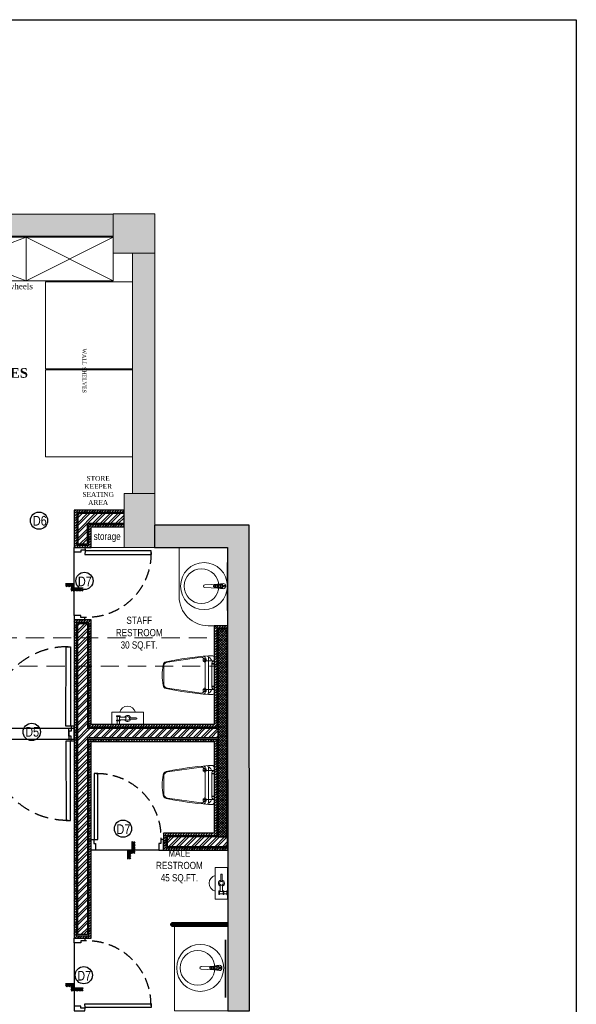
# Model space of a CAD drawing. Extents: x 3940905 to 4145695, y 925352 to 1109797.
# Tile 213 of 256: x 3957722 to 3963492, y 1093717 to 1103916. Entities that reach past the tile are written whole.
import ezdxf

# ---------------------------------------------------------------- set-up
doc = ezdxf.new("R2010")
doc.units = 0
doc.header["$LTSCALE"] = 750
doc.header["$MEASUREMENT"] = 0
doc.linetypes.add('DASHED', pattern=[0.75, 0.5, -0.25])
doc.linetypes.add('DASHED2', pattern=[0.375, 0.25, -0.125])
doc.layers.get('0').update_dxf_attribs({"linetype": 'CONTINUOUS', "lineweight": 0})
for name, color, linetype in [('AR-FURNITURE', 34, 'CONTINUOUS'), ('DOOR', 44, 'CONTINUOUS'), ('GLASS', 5, 'CONTINUOUS'), ('S-Hatch_8', 7, 'CONTINUOUS'), ('TEXT', 7, 'CONTINUOUS')]:
    doc.layers.add(name, color=color, linetype=linetype)
for name, color, linetype, lineweight in [('BEAM', 104, 'CONTINUOUS', 0), ('CIVIL WALLS', 7, 'CONTINUOUS', 30), ('CKD Equipments', 252, 'CONTINUOUS', 0), ('COLUMN', 1, 'CONTINUOUS', 9), ('COUNTER', 34, 'CONTINUOUS', 0), ('FURN', 15, 'CONTINUOUS', 5), ('HATCH', 7, 'CONTINUOUS', 0), ('SANITARY', 34, 'CONTINUOUS', 0), ('wall', 7, 'CONTINUOUS', 25)]:
    doc.layers.add(name, color=color, linetype=linetype, lineweight=lineweight)
doc.styles.add('ARA-30', font='arial.ttf', dxfattribs={"width": 0.8, "height": 150})
doc.styles.add('CKD_Dimension Text', font='BOOKOS.TTF')
doc.styles.get("Standard").update_dxf_attribs({"font": 'romans.shx'})
doc.styles.add('TXT1', font='times.ttf')
pattern_1 = [(45, (-29351.53, 53880.32), (-39.77475644, 39.77475644), []), (45, (-29325.013, 53880.32), (-39.77475644, 39.77475644), [])]
pattern_2 = [(50, (-29351.53, 53880.322), (21.51780548, -1.88256405), [2.25, -24.75]), (355, (-29351.53, 53880.322), (-4.16254001, 22.56576401), [1.8, -19.8]), (100.45144446, (-29349.737, 53880.165), (17.3552654, 20.68319973), [1.91220576, -21.03426336]), (46.1842, (-29351.53, 53886.322), (32.01723992, -4.96557842), [3.375, -37.125]), (96.6356355, (-29348.862, 53885.91), (28.03985837, 29.22355802), [2.86831026, -31.5514128]), (351.184164, (-29351.53, 53886.322), (28.03985835, 29.223558), [2.7, -29.70000003]), (21, (-29348.53, 53884.822), (17.90721156, -12.07856672), [2.25, -24.75]), (326, (-29348.53, 53884.822), (7.29945996, 21.75450135), [1.8, -19.8]), (71.45144474, (-29347.037, 53883.816), (25.2066713, 9.67593458), [1.9122057, -21.03426336]), (37.5, (-29351.53, 53880.322), (0.36479566, 9.986815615), [0, -19.56, 0, -20.1, 0, -19.875]), (7.5, (-29351.53, 53880.322), (7.892086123, 11.832351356), [0, -11.46, 0, -19.11, 0, -7.575]), (327.5, (-29358.22, 53880.322), (16.014673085, -0.676646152), [0, -7.5, 0, -23.4, 0, -31.05]), (317.5, (-29361.22, 53880.322), (17.49558508, 3.00314947), [0, -9.75, 0, -15.54, 0, -22.05])]

# ---------------------------------------------------------------- blocks, each defined once
blk = doc.blocks.new('EDFDSCX')
blk.add_line((498130.4, -854141.4, 0), (498655.5, -854140.9, 0))
at = {"layer": 'DOOR', "elevation": 0}
for points in [[(498666.1, -853504), (498666.6, -854051.5), (498635.9, -854051.6), (498635.4, -853504)], [(498092.9, -854052.1), (498114.7, -854052.1), (498114.7, -854087.2), (498130.4, -854087.2), (498130.4, -854141.4), (498092.9, -854141.4)], [(498692.9, -854051.5), (498671, -854051.5), (498671.1, -854086.7), (498655.4, -854086.7), (498655.5, -854140.9), (498693, -854140.8)]]:
    blk.add_lwpolyline(points, close=True, dxfattribs=at)
at = {"layer": 'DOOR', "color": 8, "linetype": 'DASHED2', "ltscale": 0.5}
blk.add_arc((498643.6, -854033.2, 0), 529.3, 89.2264, 182.04023, dxfattribs=at)
blk = doc.blocks.new('GDXGDRG')
at = {"layer": 'BEAM', "linetype": 'DASHED2'}
for p, q in [((3974013, 1043633), (3965224, 1043631)), ((3974227, 1043340), (3965437, 1043338))]:
    blk.add_line(p, q, dxfattribs=at)
blk = doc.blocks.new('Step Symbol - Imperial')
h = blk.add_hatch()
h.set_pattern_fill('_USER', color=0, scale=0.03125, angle=45, style=0, pattern_type=0)
h.set_pattern_definition([(45, (0, 0.125), (-0.022097, 0.022097), [])])
h.paths.add_polyline_path([(0.25, 0), (0.25, -0.09375), (-0.09375, -0.09375), (-0.09375, 0.03125), (-0.25, 0.03125), (-0.25, 0.125), (0, 0.125), (0, 0)])
at = {"color": 0}
blk.add_lwpolyline([(0.25, 0), (0, 0), (0, 0.125), (-0.25, 0.125)], dxfattribs=at)
blk.add_attdef('Step', (0.0625, 0.0625), '', height=0.09375, dxfattribs=at)
blk = doc.blocks.new('COLUMN')
at = {"layer": 'COLUMN'}
h = blk.add_hatch(color=1, dxfattribs=at)
h.dxf.hatch_style = 1
h.paths.add_polyline_path([(2683499, 965771), (2684448, 965771), (2684448, 965331), (2683499, 965331)])
h.paths.add_polyline_path([(2684238, 970191), (2683499, 970191), (2683499, 969191), (2684238, 969191)])
h.paths.add_polyline_path([(2687443, 969266), (2687038, 969266), (2687038, 970031), (2687443, 970031)])
h.paths.add_polyline_path([(2687108, 972041), (2687644, 972041), (2687644, 971756), (2687108, 971756)])
h.paths.add_polyline_path([(2683499, 973491), (2684408, 973491), (2684408, 973041), (2683499, 973041)])
h.paths.add_polyline_path([(2683649, 975761), (2683978, 975761), (2683978, 975211), (2683649, 975211)])
h.paths.add_polyline_path([(2686978, 975811), (2687728, 975811), (2687728, 975476), (2686978, 975476)])
h.paths.add_polyline_path([(2689869, 975851), (2689028, 975851), (2689028, 975556), (2689869, 975556)])
h.paths.add_polyline_path([(2686978, 973346), (2687644, 973346), (2687644, 973116), (2686978, 973116)])
h.paths.add_polyline_path([(2683824, 977646), (2684029, 977646), (2684029, 977211), (2683824, 977211)])
h.paths.add_polyline_path([(2683824, 979911), (2684104, 979911), (2684104, 980241), (2683824, 980241)])
h.paths.add_polyline_path([(2687804, 979891), (2688004, 979891), (2688004, 980241), (2687804, 980241)])
h.paths.add_polyline_path([(2691584, 979836), (2692014, 979836), (2692014, 980241), (2691584, 980241)])
h.paths.add_polyline_path([(2691696, 977346), (2692014, 977346), (2692014, 976786), (2691696, 976786)])
h.paths.add_polyline_path([(2687443, 965841), (2686813, 965841), (2686813, 965401), (2687443, 965401)])
h.paths.add_polyline_path([(2687468, 963421), (2686703, 963421), (2686703, 962976), (2687468, 962976)])
h.paths.add_polyline_path([(2684168, 963191), (2683399, 963191), (2683399, 962446), (2684168, 962446)])
h.paths.add_polyline_path([(2684448, 958916), (2683399, 958916), (2683399, 959356), (2684448, 959356)])
h.paths.add_polyline_path([(2684448, 957356), (2683414, 957356), (2683414, 956916), (2684448, 956916)])
h.paths.add_polyline_path([(2687458, 957436), (2686708, 957436), (2686708, 956996), (2687458, 956996)])
h.paths.add_polyline_path([(2687453, 959516), (2686693, 959516), (2686693, 959086), (2687453, 959086)])
h.paths.add_polyline_path([(2683414, 953326), (2684313, 953326), (2684313, 953776), (2683414, 953776)])
h.paths.add_polyline_path([(2683294, 952396), (2683768, 952396), (2683768, 951976), (2683294, 951976)])
h.paths.add_polyline_path([(2682464, 977841), (2681834, 977841), (2681834, 977051), (2682464, 977051)])
at = {"color": 2}
for points in [[(2691584, 979836), (2692014, 979836), (2692014, 980241), (2691584, 980241)], [(2691696, 977346), (2692014, 977346), (2692014, 976786), (2691696, 976786)]]:
    blk.add_lwpolyline(points, close=True, dxfattribs=at)
at = {"layer": 'COLUMN', "color": 1}
for points in [[(2691584, 979836), (2692014, 979836), (2692014, 980241), (2691584, 980241)], [(2691696, 977346), (2692014, 977346), (2692014, 976786), (2691696, 976786)]]:
    blk.add_lwpolyline(points, close=True, dxfattribs=at)

msp = doc.modelspace()

# ---------------------------------------------------------------- hatches: boundary and pattern name
at = {"layer": 'CIVIL WALLS', "true_color": 0x136734}
h = msp.add_hatch(dxfattribs=at)
h.set_pattern_fill('AR-CONC', color=116, scale=3)
h.set_pattern_definition(pattern_2)
h.paths.add_polyline_path([(3958324.6, 1098485.1), (3958424.6, 1098485.1), (3958424.6, 1098698.9), (3958803.7, 1098698.9), (3958803.7, 1098798.9), (3958324.6, 1098798.9)], flags=16)
h.paths.add_polyline_path([(3958437.1, 1098686.4), (3958803.7, 1098686.4), (3958803.7, 1098811.4), (3958313.6, 1098811.4), (3958313.6, 1098472.6), (3958437.1, 1098472.6)])
h = msp.add_hatch(dxfattribs=at)
h.set_pattern_fill('AR-CONC', color=116, scale=3)
h.set_pattern_definition(pattern_2)
h.paths.add_polyline_path([(3958424.6, 1096576.1), (3959776.8, 1096576.1), (3959776.8, 1096476.1), (3958424.6, 1096476.1), (3958424.6, 1094438), (3958324.6, 1094438), (3958324.6, 1097660.1), (3958424.6, 1097660.1)], flags=16)
h.paths.add_polyline_path([(3959876.8, 1095338.3), (3959875.2, 1097613.8), (3959764.3, 1097613.6), (3959764.3, 1096588.6), (3958437.1, 1096588.6), (3958437.1, 1097672.6), (3958312.1, 1097672.6), (3958312.1, 1094425.5), (3958437.1, 1094425.5), (3958437.1, 1096463.6), (3959764.3, 1096463.6), (3959764.3, 1095463), (3959237.1, 1095463.1), (3959237.1, 1095338.1)])
h.paths.add_polyline_path([(3959776.8, 1095450.6), (3959876, 1095450.6), (3959875.2, 1097601.1), (3959776.8, 1097601.1)], flags=16)
h.paths.add_polyline_path([(3959249.6, 1095350.6), (3959876.7, 1095350.6), (3959876.7, 1095450.6), (3959249.6, 1095450.6)], flags=16)
at = {"layer": 'HATCH'}
h = msp.add_hatch(color=8, dxfattribs=at)
h.dxf.hatch_style = 1
h.paths.add_polyline_path([(3958692, 1101902.6), (3946097, 1101902.6), (3946097, 1087857.6), (3945967, 1087857.6), (3945967, 1073894.6), (3946130, 1073894.6), (3946130, 1067370.5), (3946587, 1067370.5), (3946587, 1071944.6), (3946587, 1074057.6), (3946197, 1074057.6), (3946197, 1087627.6), (3946322, 1087627.6), (3946322, 1101672.6), (3958692, 1101672.6)])
h = msp.add_hatch(color=8, dxfattribs=at)
h.dxf.hatch_style = 1
h.paths.add_polyline_path([(3959122, 1101497.6), (3958892, 1101497.6), (3958892, 1099007.6), (3959122, 1099007.6)])
at = {"layer": 'HATCH', "true_color": 0x808080}
h = msp.add_hatch(color=8, dxfattribs=at)
h.dxf.hatch_style = 1
h.paths.add_polyline_path([(3960100.3, 1098679), (3959120.3, 1098679), (3959120.3, 1098449), (3959874.6, 1098449), (3959877.9, 1093647.9), (3960102.9, 1093647.9)])
at = {"layer": 'S-Hatch_8'}
h = msp.add_hatch(dxfattribs=at)
h.set_pattern_fill('ANSI31', color=6, scale=150)
h.set_pattern_definition([(45, (-29351.53, 53880.322), (-13.25825215, 13.25825215), [])])
h.paths.add_polyline_path([(3947959.9, 1095133.7), (3947834.9, 1095133.7), (3947834.9, 1094252.4), (3947959.9, 1094252.4)], flags=16)
h.paths.add_polyline_path([(3947984.9, 1095158.7), (3947809.9, 1095158.7), (3947809.9, 1094227.4), (3947984.9, 1094227.4)])
h.paths.add_polyline_path([(3951086, 1096913.6), (3951086, 1096788.6), (3947959.9, 1096788.6), (3947959.9, 1096082.6), (3947834.9, 1096082.6), (3947834.9, 1096913.6)], flags=16)
h.paths.add_polyline_path([(3954385.8, 1096183.1), (3956037.1, 1096183.1), (3956037.1, 1096058.1), (3954385.8, 1096058.1)], flags=17)
h.paths.add_polyline_path([(3954385.8, 1096208.1), (3956062.1, 1096208.1), (3956062.1, 1096033.1), (3954385.8, 1096033.1)])
h.paths.add_polyline_path([(3955912.1, 1094852.9), (3955912.1, 1095283.1), (3956037.1, 1095283.1), (3956037.1, 1094852.9), (3957062.1, 1094852.9), (3957062.1, 1094727.8), (3954686, 1094727.7), (3954686, 1094852.8)], flags=16)
h.paths.add_polyline_path([(3955887.1, 1094877.8), (3955887.1, 1095283.1), (3956062.1, 1095283.1), (3956062.1, 1094877.8), (3957087.1, 1094877.8), (3957087.1, 1094702.8), (3954686, 1094702.8), (3954686, 1094877.8)])
h.paths.add_polyline_path([(3959876.8, 1095338.3), (3959875.2, 1097613.8), (3959764.3, 1097613.6), (3959764.3, 1096588.6), (3958437.1, 1096588.6), (3958437.1, 1097672.6), (3958312.1, 1097672.6), (3958312.1, 1094425.5), (3958437.1, 1094425.5), (3958437.1, 1096463.6), (3959764.3, 1096463.6), (3959764.3, 1095463), (3959237.1, 1095463.1), (3959237.1, 1095338.1)], flags=17)
h.paths.add_polyline_path([(3959875.2, 1097638.6), (3959739.3, 1097638.6), (3959739.3, 1096613.6), (3958462.1, 1096613.6), (3958462.1, 1097697.6), (3958287.1, 1097697.6), (3958287.1, 1094400.5), (3958462.1, 1094400.5), (3958462.1, 1096438.6), (3959739.3, 1096438.6), (3959739.3, 1095488), (3959212.1, 1095488.1), (3959212.1, 1095313.1), (3959876.8, 1095313.5)])
h.paths.add_polyline_path([(3958437.1, 1098686.4), (3958803.7, 1098686.4), (3958803.7, 1098811.4), (3958313.6, 1098811.4), (3958313.6, 1098472.6), (3958437.1, 1098472.6)], flags=16)
h.paths.add_polyline_path([(3958462.1, 1098661.4), (3958803.7, 1098661.4), (3958803.7, 1098836.4), (3958287.1, 1098836.4), (3958287.1, 1098447.6), (3958462.1, 1098447.6)])
h.paths.add_polyline_path([(3956431.6, 1098686.4), (3956431.6, 1101647.6), (3956556.6, 1101647.6), (3956556.6, 1098811.4), (3957361.3, 1098811.4), (3957361.3, 1098686.4)], flags=16)
h.paths.add_polyline_path([(3956406.6, 1098661.4), (3956406.6, 1101672.6), (3956581.6, 1101672.6), (3956581.6, 1098836.4), (3957386.3, 1098836.4), (3957386.3, 1098661.4)])
h.paths.add_polyline_path([(3950607, 1096938.6), (3950607, 1096913.6), (3950487, 1096913.6), (3950487, 1096938.6), (3947809.9, 1096938.6), (3947809.9, 1096057.6), (3947984.9, 1096057.6), (3947984.9, 1096763.6), (3951086, 1096763.1), (3951086, 1096938.6)])
at = {"layer": 'S-Hatch_8', "true_color": 0x636466}
h = msp.add_hatch(dxfattribs=at)
h.set_pattern_fill('ANSI32', color=251, scale=150)
h.set_pattern_definition(pattern_1)
h.paths.add_polyline_path([(3958324.6, 1098485.1), (3958424.6, 1098485.1), (3958424.6, 1098698.9), (3958803.7, 1098698.9), (3958803.7, 1098798.9), (3958324.6, 1098798.9)])
h = msp.add_hatch(dxfattribs=at)
h.set_pattern_fill('ANSI32', color=251, scale=150)
h.set_pattern_definition(pattern_1)
h.paths.add_polyline_path([(3958424.6, 1096576.1), (3959776.8, 1096576.1), (3959776.8, 1096476.1), (3958424.6, 1096476.1), (3958424.6, 1094438), (3958324.6, 1094438), (3958324.6, 1097660.1), (3958424.6, 1097660.1)])
at = {"layer": 'S-Hatch_8', "true_color": 0xf8991e}
h = msp.add_hatch(dxfattribs=at)
h.set_pattern_fill('ANSI37', color=30, scale=150)
h.set_pattern_definition([(45, (-29351.53, 53880.322), (-13.25825215, 13.25825215), []), (135, (-29351.53, 53880.322), (-13.25825215, -13.25825215), [])])
h.paths.add_polyline_path([(3959776.8, 1095450.6), (3959876.7, 1095450.5), (3959875.2, 1097601.1), (3959776.8, 1097601.1)])
at = {"layer": 'S-Hatch_8', "true_color": 0x636466}
h = msp.add_hatch(dxfattribs=at)
h.set_pattern_fill('ANSI32', color=251, scale=150)
h.set_pattern_definition(pattern_1)
h.paths.add_polyline_path([(3959249.6, 1095350.6), (3959876.7, 1095350.5), (3959876.7, 1095450.5), (3959249.6, 1095450.6)])

# ---------------------------------------------------------------- linework, layer by layer
at = {"layer": 'AR-FURNITURE'}
msp.add_lwpolyline([(3940905.4, 1103915.6), (3963491.8, 1103915.6), (3963491.8, 1064943.9), (3940905.4, 1064943.9)], close=True, dxfattribs=at)
at = {"layer": 'CIVIL WALLS'}
for p, q in [((3959287.2, 1094543.3), (3959877.9, 1094543.3)), ((3959296, 1094552.3), (3959877.9, 1094552.3)), ((3959296, 1094534.2), (3959877.9, 1094534.2))]:
    msp.add_line(p, q, dxfattribs=at)
at = {"layer": 'CIVIL WALLS', "color": 6}
for points in [[(3958462.1, 1098661.4), (3958803.7, 1098661.4), (3958803.7, 1098836.4), (3958287.1, 1098836.4), (3958287.1, 1098447.6), (3958462.1, 1098447.6)], [(3959875.2, 1097638.6), (3959739.3, 1097638.6), (3959739.3, 1096613.6), (3958462.1, 1096613.6), (3958462.1, 1097697.6), (3958287.1, 1097697.6), (3958287.1, 1094400.5), (3958462.1, 1094400.5), (3958462.1, 1096438.6), (3959739.3, 1096438.6), (3959739.3, 1095488), (3959212.1, 1095488.1), (3959212.1, 1095313.1), (3959876.8, 1095313.5), (3959875.2, 1097638.6)]]:
    msp.add_lwpolyline(points, close=True, dxfattribs=at)
at = {"layer": 'CIVIL WALLS', "color": 116, "true_color": 0x136734}
msp.add_lwpolyline([(3958437.1, 1098686.4), (3958803.7, 1098686.4), (3958803.7, 1098811.4), (3958313.6, 1098811.4), (3958313.6, 1098472.6), (3958437.1, 1098472.6)], close=True, dxfattribs=at)
at = {"layer": 'CIVIL WALLS'}
for points in [[(3958324.6, 1098485.1), (3958424.6, 1098485.1), (3958424.6, 1098698.9), (3958803.7, 1098698.9), (3958803.7, 1098798.9), (3958324.6, 1098798.9)], [(3958424.6, 1096576.1), (3959776.8, 1096576.1), (3959776.8, 1096476.1), (3958424.6, 1096476.1), (3958424.6, 1094438), (3958324.6, 1094438), (3958324.6, 1097660.1), (3958424.6, 1097660.1)], [(3959776.8, 1095450.6), (3959876.7, 1095450.5), (3959875.2, 1097601.1), (3959776.8, 1097601.1)], [(3959249.6, 1095350.6), (3959876.7, 1095350.5), (3959876.7, 1095450.5), (3959249.6, 1095450.6)]]:
    msp.add_lwpolyline(points, close=True, dxfattribs=at)
at = {"layer": 'CIVIL WALLS', "color": 116, "true_color": 0x136734}
msp.add_lwpolyline([(3959851, 1095338), (3959876.8, 1095338.3), (3959875.2, 1097613.8), (3959764.3, 1097613.6), (3959764.3, 1096588.6), (3958437.1, 1096588.6), (3958437.1, 1097672.6), (3958312.1, 1097672.6), (3958312.1, 1094425.5), (3958437.1, 1094425.5), (3958437.1, 1096463.6), (3959764.3, 1096463.6), (3959764.3, 1095463), (3959237.1, 1095463.1), (3959237.1, 1095338.1), (3959851, 1095338)], dxfattribs=at)
at = {"layer": 'CIVIL WALLS'}
msp.add_lwpolyline([(3959877.9, 1094564.3), (3959877.9, 1094522.2), (3959308, 1094522.2, -0.4324433), (3959296, 1094534.2, -0.9718878), (3959296, 1094552.3, -0.4324433), (3959308, 1094564.3), (3959877.9, 1094564.3)], format="xyb", dxfattribs=at)
at = {"layer": 'CKD Equipments', "linetype": 'DASHED', "ltscale": 25}
for p, q in [((3957790, 1101662), (3956598.1, 1101211.7)), ((3956598.1, 1101662), (3957790, 1101211.7)), ((3956598.1, 1101662), (3957790, 1101662)), ((3957790, 1101662), (3957790, 1101211.7)), ((3957790, 1101211.7), (3958690.1, 1101662)), ((3958690.1, 1101211.7), (3957790, 1101662)), ((3957790, 1101662), (3958690.1, 1101662)), ((3958690.1, 1101211.7), (3958690.1, 1101662)), ((3958690.1, 1101211.7), (3956598.1, 1101211.7)), ((3957990, 1101200.2), (3958890.1, 1101200.2)), ((3957990, 1100300.1), (3957990, 1101200.2)), ((3958890.1, 1101200.2), (3958890.1, 1100300.1)), ((3958890.1, 1100300.1), (3957990, 1100300.1)), ((3957990, 1100288.9), (3958890.1, 1100288.9)), ((3957990, 1099388.8), (3957990, 1100288.9)), ((3958890.1, 1100288.9), (3958890.1, 1099388.8)), ((3958890.1, 1099388.8), (3957990, 1099388.8))]:
    msp.add_line(p, q, dxfattribs=at)
at = {"layer": 'COUNTER'}
msp.add_lwpolyline([(3959874.6, 1098449), (3959374.6, 1098449), (3959374.6, 1097938.6, 0.4142136), (3959674.6, 1097638.6), (3959874.6, 1097638.6)], format="xyb", dxfattribs=at)
msp.add_lwpolyline([(3959877.9, 1093648.3), (3959327.5, 1093648.3), (3959327.5, 1094522.2)], dxfattribs=at)
at = {"layer": 'DOOR'}
for centre in [(3957921.7, 1098726.6), (3958392.9, 1098102.4), (3957846.5, 1096538.3), (3958792.7, 1095535.7), (3958386.1, 1094018.1)]:
    msp.add_circle(centre, 89.3, dxfattribs=at)
at = {"layer": 'FURN'}
msp.add_lwpolyline([(3958462.1, 1098447.6), (3958803.7, 1098447.6), (3958803.7, 1098661.4), (3958462.1, 1098661.4)], close=True, dxfattribs=at)
at = {"layer": 'GLASS', "const_width": 15}
for points in [[(3959874.6, 1097793.6), (3959874.6, 1098294)], [(3959855.2, 1093785.4), (3959854.6, 1094384.7)]]:
    msp.add_lwpolyline(points, dxfattribs=at)
at = {"layer": 'SANITARY', "linetype": 'ByBlock'}
for p, q in [((3959748.7, 1098039.3), (3959748.7, 1098057.3)), ((3959749.2, 1098039.3), (3959749.2, 1098057.3)), ((3959749.9, 1098051.8), (3959749.2, 1098051.8)), ((3959749.9, 1098044.9), (3959749.2, 1098044.9)), ((3959749.9, 1098044.9), (3959749.9, 1098051.8)), ((3959752.8, 1098038.7), (3959752.8, 1098057.8)), ((3959709.6, 1094084.3), (3959709.6, 1094102.3)), ((3959710.1, 1094084.3), (3959710.1, 1094102.3)), ((3959710.7, 1094096.8), (3959710.1, 1094096.8)), ((3959710.7, 1094089.9), (3959710.1, 1094089.9)), ((3959710.7, 1094089.9), (3959710.7, 1094096.8)), ((3959713.6, 1094083.8), (3959713.6, 1094102.9))]:
    msp.add_line(p, q, dxfattribs=at)
at = {"layer": 'SANITARY', "lineweight": 0, "ltscale": 2}
msp.add_line((3959875.3, 1097627.7), (3959875.3, 1097627.7), dxfattribs=at)
at = {"layer": 'SANITARY'}
for p, q in [((3959005.2, 1096741.9), (3958675.2, 1096741.9)), ((3958675.2, 1096741.9), (3959005.2, 1096741.9)), ((3959005.2, 1096741.9), (3958675.2, 1096741.9)), ((3958675.2, 1096741.9), (3959005.2, 1096741.9)), ((3958724.7, 1096703.4), (3958724.7, 1096697)), ((3958763.2, 1096703.4), (3958724.7, 1096703.4)), ((3958724.7, 1096703.4), (3958724.7, 1096697)), ((3958763.2, 1096703.4), (3958724.7, 1096703.4)), ((3958763.2, 1096697), (3958763.2, 1096703.4)), ((3958763.2, 1096697), (3958763.2, 1096703.4)), ((3958724.7, 1096697), (3958763.2, 1096697)), ((3958724.7, 1096697), (3958763.2, 1096697)), ((3958724.7, 1096658.5), (3958724.7, 1096652.1)), ((3958763.2, 1096658.5), (3958724.7, 1096658.5)), ((3958724.7, 1096658.5), (3958724.7, 1096652.1)), ((3958763.2, 1096658.5), (3958724.7, 1096658.5)), ((3958724.7, 1096652.1), (3958763.2, 1096652.1)), ((3958724.7, 1096652.1), (3958763.2, 1096652.1)), ((3958763.2, 1096620), (3958724.7, 1096620)), ((3958763.2, 1096620), (3958724.7, 1096620)), ((3958731.1, 1096697), (3958731.1, 1096658.5)), ((3958731.1, 1096697), (3958731.1, 1096658.5)), ((3958731.1, 1096652.1), (3958731.1, 1096620)), ((3958731.1, 1096652.1), (3958731.1, 1096620)), ((3958756.7, 1096658.5), (3958756.7, 1096697)), ((3958756.7, 1096658.5), (3958756.7, 1096697)), ((3958756.7, 1096690.6), (3958825.8, 1096690.6)), ((3958756.7, 1096690.6), (3958825.8, 1096690.6)), ((3958826, 1096664.9), (3958756.7, 1096664.9)), ((3958826, 1096664.9), (3958756.7, 1096664.9)), ((3958756.7, 1096620), (3958756.7, 1096652.1)), ((3958756.7, 1096620), (3958756.7, 1096652.1)), ((3958763.2, 1096652.1), (3958763.2, 1096658.5)), ((3958763.2, 1096652.1), (3958763.2, 1096658.5)), ((3958930, 1096684.1), (3958858.1, 1096684.1)), ((3958930, 1096684.1), (3958858.1, 1096684.1)), ((3958858.1, 1096671.3), (3958930, 1096671.3)), ((3958858.1, 1096671.3), (3958930, 1096671.3)), ((3959748.6, 1095135), (3959748.6, 1094805)), ((3959748.6, 1094805), (3959748.6, 1095135)), ((3959748.6, 1095135), (3959748.6, 1094805)), ((3959748.6, 1094805), (3959748.6, 1095135)), ((3959806.4, 1095059.8), (3959806.4, 1094988)), ((3959806.4, 1095059.8), (3959806.4, 1094988)), ((3959819.2, 1094988), (3959819.2, 1095059.8)), ((3959819.2, 1094988), (3959819.2, 1095059.8)), ((3959793.5, 1094893), (3959787.1, 1094893)), ((3959787.1, 1094893), (3959787.1, 1094854.5)), ((3959793.5, 1094893), (3959787.1, 1094893)), ((3959787.1, 1094893), (3959787.1, 1094854.5)), ((3959793.5, 1094854.5), (3959793.5, 1094893)), ((3959793.5, 1094854.5), (3959793.5, 1094893)), ((3959832, 1094886.6), (3959793.5, 1094886.6)), ((3959832, 1094886.6), (3959793.5, 1094886.6)), ((3959799.9, 1094886.6), (3959799.9, 1094955.6)), ((3959799.9, 1094886.6), (3959799.9, 1094955.6)), ((3959825.6, 1094955.8), (3959825.6, 1094886.6)), ((3959825.6, 1094955.8), (3959825.6, 1094886.6)), ((3959838.4, 1094893), (3959832, 1094893)), ((3959832, 1094893), (3959832, 1094854.5)), ((3959838.4, 1094893), (3959832, 1094893)), ((3959832, 1094893), (3959832, 1094854.5)), ((3959838.4, 1094854.5), (3959838.4, 1094893)), ((3959838.4, 1094854.5), (3959838.4, 1094893)), ((3959870.5, 1094886.6), (3959838.4, 1094886.6)), ((3959870.5, 1094886.6), (3959838.4, 1094886.6)), ((3959870.5, 1094893), (3959870.5, 1094854.5)), ((3959870.5, 1094893), (3959870.5, 1094854.5)), ((3959787.1, 1094854.5), (3959793.5, 1094854.5)), ((3959787.1, 1094854.5), (3959793.5, 1094854.5)), ((3959793.5, 1094860.9), (3959832, 1094860.9)), ((3959793.5, 1094860.9), (3959832, 1094860.9)), ((3959832, 1094854.5), (3959838.4, 1094854.5)), ((3959832, 1094854.5), (3959838.4, 1094854.5)), ((3959838.4, 1094860.9), (3959870.5, 1094860.9)), ((3959838.4, 1094860.9), (3959870.5, 1094860.9))]:
    msp.add_line(p, q, dxfattribs=at)
at = {"layer": 'SANITARY', "linetype": 'ByBlock'}
for points in [[(3959773.3, 1098028.5), (3959641.3, 1098033.9, -0.3445125), (3959626.9, 1098048.3, -0.3445125), (3959641.3, 1098062.7), (3959773.3, 1098068.1), (3959803, 1098072.6, -0.4628113), (3959830.9, 1098048.3, -0.4628113), (3959803, 1098024)], [(3959739, 1098040.6), (3959764, 1098037.2, 0.4543431), (3959767.8, 1098040.5), (3959767.8, 1098056.1, 0.4543431), (3959764, 1098059.4), (3959739, 1098056, 0.3860638), (3959732.6, 1098047.7, 0.3329259)], [(3959199.3, 1097126.1, 0.0380215), (3959208.4, 1097021.4, 0.3294228), (3959239.2, 1096987.2, 0.0296754), (3959677.7, 1096924.6), (3959722.2, 1096924.6, 0.2869991), (3959739.3, 1096951.9), (3959739.3, 1097126.1), (3959739.3, 1097300.2, 0.2869991), (3959722.2, 1097327.5), (3959677.7, 1097327.5, 0.0296754), (3959239.2, 1097264.9, 0.3294228), (3959208.4, 1097230.8, 0.0380215)], [(3959628.7, 1097268.9), (3959649.8, 1097268.9, 0.4142136), (3959653.8, 1097273), (3959653.8, 1097291, 0.4142136), (3959649.8, 1097295), (3959628.7, 1097295, 0.4142136), (3959624.7, 1097291), (3959624.7, 1097273, 0.4142136)], [(3959628.7, 1096983.2), (3959649.8, 1096983.2, -0.4142136), (3959653.8, 1096979.2), (3959653.8, 1096961.1, -0.4142136), (3959649.8, 1096957.1), (3959628.7, 1096957.1, -0.4142136), (3959624.7, 1096961.1), (3959624.7, 1096979.2, -0.4142136)], [(3959199.3, 1095988.3, 0.0380215), (3959208.4, 1095883.6, 0.3294228), (3959239.2, 1095849.4, 0.0296754), (3959677.7, 1095786.8), (3959722.2, 1095786.8, 0.2869991), (3959739.3, 1095814.1), (3959739.3, 1095988.3), (3959739.3, 1096162.4, 0.2869991), (3959722.2, 1096189.8), (3959677.7, 1096189.8, 0.0296754), (3959239.2, 1096127.2, 0.3294228), (3959208.4, 1096093, 0.0380215)], [(3959628.7, 1096131.2), (3959649.8, 1096131.2, 0.4142136), (3959653.8, 1096135.2), (3959653.8, 1096153.3, 0.4142136), (3959649.8, 1096157.3), (3959628.7, 1096157.3, 0.4142136), (3959624.7, 1096153.3), (3959624.7, 1096135.2, 0.4142136)], [(3959628.7, 1095845.4), (3959649.8, 1095845.4, -0.4142136), (3959653.8, 1095841.4), (3959653.8, 1095823.3, -0.4142136), (3959649.8, 1095819.3), (3959628.7, 1095819.3, -0.4142136), (3959624.7, 1095823.3), (3959624.7, 1095841.4, -0.4142136)], [(3959734.1, 1094073.5), (3959602.2, 1094078.9, -0.3445125), (3959587.8, 1094093.3, -0.3445125), (3959602.2, 1094107.7), (3959734.1, 1094113.1), (3959763.8, 1094117.6, -0.4628113), (3959791.7, 1094093.3, -0.4628113), (3959763.8, 1094069)], [(3959699.9, 1094085.6), (3959724.9, 1094082.2, 0.4543431), (3959728.6, 1094085.5), (3959728.6, 1094101.1, 0.4543431), (3959724.9, 1094104.4), (3959699.9, 1094101, 0.3860638), (3959693.4, 1094092.8, 0.3329259)]]:
    msp.add_lwpolyline(points, format="xyb", close=True, dxfattribs=at)
for points in [[(3959804.8, 1098068.1), (3959738.5, 1098059.1, 0.3898816), (3959729.5, 1098048.3, 1.3918574)], [(3959804.8, 1098028.5), (3959738.5, 1098037.5, -0.3898816), (3959729.5, 1098048.3, -1.3918574)], [(3959766.9, 1098033.6, 0.4088497), (3959770.9, 1098036.7), (3959770.9, 1098060.3, 0.5150512), (3959767.1, 1098063), (3959738.5, 1098059.1, 0.3884474)], [(3959803, 1098072.6), (3959831.3, 1098075.4, -0.4138375), (3959857.8, 1098048.3, -0.4138375), (3959831.3, 1098021.1), (3959803, 1098024)], [(3959804.8, 1098068.1, -0.4142136), (3959823.7, 1098048.3, -0.6855979)], [(3959804.8, 1098028.5, 0.4142136), (3959823.7, 1098048.3, 0.6855979)], [(3959669.1, 1097319.1, -0.1885222), (3959710.3, 1097281, 15.4710624)], [(3959645.8, 1097126.1, 0.0171492), (3959640.5, 1097279.1, 0.4066722), (3959603.2, 1097312.4), (3959255.5, 1097261.8, 0.3324266), (3959215.6, 1097224.6), (3959215.6, 1097126.1)], [(3959625.7, 1097275), (3959738.5, 1097275, 0.3754996), (3959714.3, 1097253.9), (3959714.3, 1097126.1)], [(3959645.8, 1097126.1, -0.0171492), (3959640.5, 1096973, -0.4066722), (3959603.2, 1096939.7), (3959255.5, 1096990.3, -0.3324266), (3959215.6, 1097027.6), (3959215.6, 1097126.1)], [(3959625.7, 1096977.2), (3959738.5, 1096977.2, -0.3754996), (3959714.3, 1096998.2), (3959714.3, 1097126.1)], [(3959669.1, 1096933, 0.1885222), (3959710.3, 1096971.1, -15.4710624)], [(3959645.8, 1095988.3, 0.0171492), (3959640.5, 1096141.4, 0.4066722), (3959603.2, 1096174.7), (3959255.5, 1096124.1, 0.3324266), (3959215.6, 1096086.8), (3959215.6, 1095988.3)], [(3959625.7, 1096137.2), (3959738.5, 1096137.2, 0.3754996), (3959714.3, 1096116.1), (3959714.3, 1095988.3)], [(3959669.1, 1096181.4, -0.1885222), (3959710.3, 1096143.2, 15.4710624)], [(3959645.8, 1095988.3, -0.0171492), (3959640.5, 1095835.2, -0.4066722), (3959603.2, 1095801.9), (3959255.5, 1095852.5, -0.3324266), (3959215.6, 1095889.8), (3959215.6, 1095988.3)], [(3959625.7, 1095839.4), (3959738.5, 1095839.4, -0.3754996), (3959714.3, 1095860.5), (3959714.3, 1095988.3)], [(3959669.1, 1095795.2, 0.1885222), (3959710.3, 1095833.4, -15.4710624)], [(3959765.6, 1094113.1), (3959699.4, 1094104.1, 0.3898816), (3959690.4, 1094093.3, 1.3918574)], [(3959765.6, 1094073.5), (3959699.4, 1094082.5, -0.3898816), (3959690.4, 1094093.3, -1.3918574)], [(3959727.7, 1094078.7, 0.4088497), (3959731.8, 1094081.7), (3959731.8, 1094105.3, 0.5150512), (3959728, 1094108), (3959699.4, 1094104.1, 0.3884474)], [(3959763.8, 1094117.6), (3959792.1, 1094120.5, -0.4138375), (3959818.6, 1094093.3, -0.4138375), (3959792.1, 1094066.2), (3959763.8, 1094069)], [(3959765.6, 1094113.1, -0.4142136), (3959784.5, 1094093.3, -0.6855979)], [(3959765.6, 1094073.5, 0.4142136), (3959784.5, 1094093.3, 0.6855979)]]:
    msp.add_lwpolyline(points, format="xyb", dxfattribs=at)
for points in [[(3959752.8, 1098044.9), (3959750.9, 1098044.9), (3959750.9, 1098051.8), (3959752.8, 1098051.8)], [(3959630, 1097323.1), (3959645, 1097312.1), (3959645, 1097126.1)], [(3959677.2, 1097315.1), (3959677.2, 1097126.1)], [(3959715.2, 1097238.4), (3959721.8, 1097245.8), (3959731, 1097245.8), (3959738, 1097239.4)], [(3959737.8, 1097240.1), (3959715.9, 1097240.1)], [(3959630, 1096929), (3959645, 1096940), (3959645, 1097126.1)], [(3959677.2, 1096937), (3959677.2, 1097126.1)], [(3959715.2, 1097013.7), (3959721.8, 1097006.4), (3959731, 1097006.4), (3959738, 1097012.8)], [(3959737.8, 1097012), (3959715.9, 1097012)], [(3959630, 1096185.4), (3959645, 1096174.3), (3959645, 1095988.3)], [(3959677.2, 1096177.3), (3959677.2, 1095988.3)], [(3959715.2, 1096100.6), (3959721.8, 1096108), (3959731, 1096108), (3959738, 1096101.6)], [(3959737.8, 1096102.4), (3959715.9, 1096102.4)], [(3959630, 1095791.2), (3959645, 1095802.3), (3959645, 1095988.3)], [(3959677.2, 1095799.2), (3959677.2, 1095988.3)], [(3959715.2, 1095876), (3959721.8, 1095868.6), (3959731, 1095868.6), (3959738, 1095875)], [(3959737.8, 1095874.2), (3959715.9, 1095874.2)], [(3959713.6, 1094089.9), (3959711.7, 1094089.9), (3959711.7, 1094096.8), (3959713.6, 1094096.8)]]:
    msp.add_lwpolyline(points, dxfattribs=at)
at = {"layer": 'SANITARY'}
for points in [[(3958675.2, 1096741.9), (3958675.2, 1096613.6), (3959005.2, 1096613.6), (3959005.2, 1096741.9)], [(3958675.2, 1096741.9), (3958675.2, 1096613.6), (3959005.2, 1096613.6), (3959005.2, 1096741.9)], [(3959748.6, 1094805), (3959876.9, 1094805), (3959876.9, 1095135), (3959748.6, 1095135)], [(3959748.6, 1094805), (3959876.9, 1094805), (3959876.9, 1095135), (3959748.6, 1095135)]]:
    msp.add_lwpolyline(points, dxfattribs=at)
at = {"layer": 'SANITARY', "linetype": 'ByBlock'}
for centre, radius in [((3959632.4, 1098048.6), 243), ((3959605.4, 1098048.6), 180), ((3959793.1, 1098048.3), 17.1), ((3959793.1, 1098048.3), 10.8), ((3959843.9, 1098048.3), 8.01), ((3959593.2, 1094093.6), 243), ((3959566.2, 1094093.6), 180), ((3959753.9, 1094093.3), 17.1), ((3959753.9, 1094093.3), 10.8), ((3959804.8, 1094093.3), 8.01)]:
    msp.add_circle(centre, radius, dxfattribs=at)
at = {"layer": 'SANITARY'}
for centre in [(3958840.2, 1096677.7), (3959812.8, 1094970)]:
    msp.add_circle(centre, 19.2, dxfattribs=at)
for centre, radius, start, end in [((3958840.2, 1096723.6), 82.5, 12.8398, 167.201), ((3958840.2, 1096677.7), 32.1, 11.8763, 156.5863), ((3958724.9, 1096613.3), 6.7, 92.4084, 177.5916), ((3958724.9, 1096613.3), 6.7, 92.4084, 177.5916), ((3958762.9, 1096613.3), 6.7, 2.4084, 87.5916), ((3958762.9, 1096613.3), 6.7, 2.4084, 87.5916), ((3958840.2, 1096677.7), 32.1, 202.85047, 348.577), ((3958930, 1096677.7), 6.42, 270, 90), ((3958930, 1096677.7), 6.42, 270, 90), ((3959766.9, 1094970), 82.5, 102.8398, 257.201), ((3959812.8, 1094970), 32.1, 101.8763, 246.5863), ((3959812.8, 1095059.8), 6.42, 0, 180), ((3959812.8, 1095059.8), 6.42, 0, 180), ((3959812.8, 1094970), 32.1, 292.85047, 78.577), ((3959877.2, 1094892.7), 6.7, 92.4084, 177.5916), ((3959877.2, 1094892.7), 6.7, 92.4084, 177.5916), ((3959877.2, 1094854.8), 6.7, 182.4084, 267.5916), ((3959877.2, 1094854.8), 6.7, 182.4084, 267.5916)]:
    msp.add_arc(centre, radius, start, end, dxfattribs=at)
at = {"layer": 'wall', "lineweight": 0, "ltscale": 2}
for points in [[(3958692, 1101902.6), (3946097, 1101902.6), (3946097, 1087857.6), (3945967, 1087857.6), (3945967, 1073894.6), (3946130, 1073894.6), (3946130, 1067370.5), (3946587, 1067370.5), (3946587, 1074057.6), (3946197, 1074057.6), (3946197, 1087627.6), (3946322, 1087627.6), (3946322, 1101672.6), (3958692, 1101672.6)], [(3959122, 1101497.6), (3958892, 1101497.6), (3958892, 1099007.6), (3959122, 1099007.6)]]:
    msp.add_lwpolyline(points, close=True, dxfattribs=at)
at = {"layer": 'wall'}
msp.add_lwpolyline([(3960100.3, 1098679), (3959120.3, 1098679), (3959120.3, 1098449), (3959874.6, 1098449), (3959877.9, 1093647.9), (3960102.9, 1093647.9)], close=True, dxfattribs=at)

# ---------------------------------------------------------------- block references
at = {"xscale": 366.1385936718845, "yscale": 366.1385936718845, "zscale": 366.1385936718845}
for p in [(3958287.1, 1098029.5), (3958287.1, 1093885.8)]:
    msp.add_blockref('Step Symbol - Imperial', p, dxfattribs=at)
at = {"xscale": 366.1385936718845, "yscale": 366.1385936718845, "zscale": 366.1385936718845, "rotation": 90}
msp.add_blockref('Step Symbol - Imperial', (3958884.5, 1095313.1), dxfattribs=at)
at = {"layer": 'BEAM'}
msp.add_blockref('GDXGDRG', (-14351.5, 53880.3), dxfattribs=at)
at = {"layer": 'COLUMN'}
msp.add_blockref('COLUMN', (1267108, 121662), dxfattribs=at)
at = {"layer": 'DOOR'}
for p, xscale, yscale, zscale, rotation in [((5026251.4, 476340.2, 0), -1.249610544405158, 1.24961054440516, 1.249610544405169, 270.0571400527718), ((3211184.4, 2379007.1, 0), 1.500685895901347, 1.500685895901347, 1.500685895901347, 359.9428599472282), ((3211184.4, -185965.8, 0), -1.500685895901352, 1.500685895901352, 1.500685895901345, 180.0571400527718), ((4580569.8, 2163277.9, 0), -1.249611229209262, 1.249611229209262, 1.249611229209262, 0.05714005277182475), ((5026251.4, 1715757.8, 0), 1.249610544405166, 1.249610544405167, 1.249610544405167, 269.9428599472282)]:
    msp.add_blockref('EDFDSCX', p, dxfattribs=dict(at, xscale=xscale, yscale=yscale, zscale=zscale, rotation=rotation))

# ---------------------------------------------------------------- texts
at = {"color": 30, "insert": (3957509, 1100306.9), "char_height": 100, "width": 2769.329, "attachment_point": 2, "line_spacing_factor": 1.022253, "style": 'CKD_Dimension Text'}
msp.add_mtext('{\\fBookman Old Style|b1|i0|c0|p18;STORES}', dxfattribs=at)
at = {"layer": 'DOOR', "char_height": 100, "attachment_point": 1, "style": 'ARA-30'}
for s, insert in [('D6', (3957859, 1098775.5, 0)), ('D7', (3958325.6, 1098147.2)), ('D5', (3957779.7, 1096589, 0)), ('D7', (3958725.5, 1095580.4)), ('D7', (3958318.9, 1094062.9))]:
    msp.add_mtext_dynamic_manual_height_columns(s, width=198, gutter_width=750, heights=[0], dxfattribs=dict(at, insert=insert))
at = {"layer": 'TEXT', "attachment_point": 1, "style": 'TXT1'}
for s, insert, char_height, width in [('1 rack on wheels', (3957226.9, 1101185.7), 61.963, 1204.096), ('\\pxqc;STORE KEEPER SEATING AREA', (3958269.3, 1099189.7), 50, 531.423)]:
    msp.add_mtext(s, dxfattribs=dict(at, insert=insert, char_height=char_height, width=width))
at = {"layer": 'TEXT', "insert": (3958411.6, 1100620.8), "char_height": 40, "width": 682.169, "attachment_point": 1, "rotation": 270, "style": 'TXT1'}
msp.add_mtext('\\pxqc;WALL SHELVES', dxfattribs=at)
at = {"layer": 'TEXT', "char_height": 75, "width": 571.353, "attachment_point": 2, "line_spacing_factor": 1.022253, "style": 'ARA-30'}
for s, insert in [('storage', (3958628.7, 1098602)), ('\\pxqc;STAFF \\PRESTROOM    \\P30 SQ.FT. ', (3958961.1, 1097732)), ('MALE RESTROOM 45 SQ.FT.', (3959377.2, 1095320.6))]:
    msp.add_mtext(s, dxfattribs=dict(at, insert=insert))

doc.saveas('drawing.dxf')
